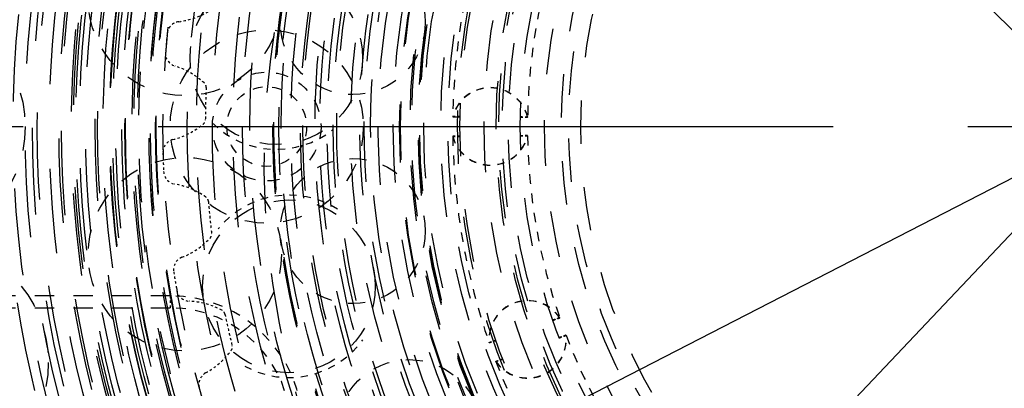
# Model space of a CAD drawing. Header units: millimetres. Extents: x 14186 to 17588, y 1400 to 3805.
# Tile 225 of 256: x 16631 to 16671, y 2709 to 2725. Entities that reach past the tile are written whole.
import ezdxf

# ---------------------------------------------------------------- set-up
doc = ezdxf.new("R2010")
doc.units = ezdxf.units.MM
doc.linetypes.add('CENTER', pattern=[2, 1.25, -0.25, 0.25, -0.25])
doc.linetypes.add('HIDDEN', pattern=[0.2, 0.1, -0.1])
for name, color, linetype in [('DEFAULT_2', 8, 'HIDDEN'), ('INTF_RED_1_1', 7, 'Continuous'), ('INTFCLR_183613', 7, 'Continuous'), ('INTFCLR_193615', 7, 'Continuous'), ('INTFCLR_385494', 7, 'Continuous'), ('INTFCLR_64894', 7, 'Continuous'), ('INTFCLR_83947', 7, 'Continuous')]:
    doc.layers.add(name, color=color, linetype=linetype)
doc.layers.add('dim', color=82, linetype='Continuous', lineweight=9)
doc.styles.get("Standard").update_dxf_attribs({"font": 'arial.ttf'})
doc.dimstyles.new('ISO-25', dxfattribs={"dimtxt": 2.5, "dimasz": 2.5, "dimexe": 1.25, "dimexo": 0.625, "dimtad": 1, "dimtxsty": 'Standard', "dimcen": 2.5, "dimadec": 0, "dimazin": 0, "dimtfac": 1, "dimtmove": 0, "dimatfit": 3, "dimfxl": 1, "dimarcsym": 0})

# ---------------------------------------------------------------- blocks, each defined once
blk = doc.blocks.new('*D23')
at = {"layer": 'Defpoints', "color": 0, "transparency": 16777216}
for p in [(16478.346, 2911.549), (16873.329, 2528.811)]:
    blk.add_point(p, dxfattribs=at)
at = {"layer": 'dim', "color": 0, "linetype": 'Continuous', "lineweight": -2, "transparency": 16777216}
for p, q in [((16461.111, 2928.25), (16443.875, 2944.952)), ((16478.346, 2911.549), (16873.329, 2528.811)), ((16975.404, 2429.9), (16890.565, 2512.109))]:
    blk.add_line(p, q, dxfattribs=at)
at = {"layer": 'dim', "color": 0, "transparency": 16777216}
for points in [[(16463.894, 2931.123), (16458.327, 2925.378), (16478.346, 2911.549)], [(16893.348, 2514.982), (16887.781, 2509.237), (16873.329, 2528.811)]]:
    blk.add_solid(points, dxfattribs=at)
at = {"layer": 'dim', "color": 0, "transparency": 16777216, "insert": (16956.442, 2477.968), "char_height": 30, "attachment_point": 5, "rotation": 315.902}
blk.add_mtext('360%%D', dxfattribs=at)
blk = doc.blocks.new('*D27')
at = {"layer": 'Defpoints', "color": 0, "transparency": 16777216}
for p in [(17053.851, 3119.687), (16297.825, 2320.672)]:
    blk.add_point(p, dxfattribs=at)
at = {"layer": 'dim', "color": 0, "linetype": 'Continuous', "lineweight": -2, "transparency": 16777216}
for p, q in [((17253.469, 3330.657), (17070.346, 3137.12)), ((16297.825, 2320.672), (17053.851, 3119.687)), ((16281.33, 2303.239), (16264.835, 2285.806))]:
    blk.add_line(p, q, dxfattribs=at)
at = {"layer": 'dim', "color": 0, "transparency": 16777216}
for points in [[(17067.44, 3139.87), (17073.251, 3134.371), (17053.851, 3119.687)], [(16278.424, 2305.989), (16284.235, 2300.49), (16297.825, 2320.672)]]:
    blk.add_solid(points, dxfattribs=at)
at = {"layer": 'dim', "color": 0, "transparency": 16777216, "insert": (17191.287, 3297.171), "char_height": 30, "attachment_point": 5, "rotation": 46.5835}
blk.add_mtext('∅1100', dxfattribs=at)
blk = doc.blocks.new('*D28')
at = {"layer": 'Defpoints', "color": 0, "transparency": 16777216}
for p in [(17217.995, 2998.669), (16133.681, 2441.691)]:
    blk.add_point(p, dxfattribs=at)
at = {"layer": 'dim', "color": 0, "linetype": 'Continuous', "lineweight": -2, "transparency": 16777216}
for p, q in [((17380.14, 3081.958), (17239.343, 3009.635)), ((16133.681, 2441.691), (17217.995, 2998.669)), ((16112.333, 2430.725), (16090.984, 2419.759))]:
    blk.add_line(p, q, dxfattribs=at)
at = {"layer": 'dim', "color": 0, "transparency": 16777216}
for points in [[(17237.515, 3013.193), (17241.17, 3006.077), (17217.995, 2998.669)], [(16110.505, 2434.283), (16114.16, 2427.167), (16133.681, 2441.691)]]:
    blk.add_solid(points, dxfattribs=at)
at = {"layer": 'dim', "color": 0, "transparency": 16777216, "insert": (17310.293, 3070.985), "char_height": 30, "attachment_point": 5, "rotation": 27.1882}
blk.add_mtext('∅1219', dxfattribs=at)

msp = doc.modelspace()

# ---------------------------------------------------------------- linework, layer by layer
for centre, radius in [((16675.838, 2720.18), 609.5), ((16675.838, 2720.18), 550), ((16400.838, 2720.18), 275), ((16675.838, 2720.18), 275)]:
    msp.add_circle(centre, radius)
at = {"color": 7, "linetype": 'Continuous'}
for radius in [76.5, 75.5, 74.5]:
    msp.add_arc((16675.838, 2720.18), radius, 90, 270, dxfattribs=at)
at = {"layer": 'DEFAULT_2', "color": 8, "linetype": 'HIDDEN', "ltscale": 0.2}
for p, q in [((16648.841, 2720.597), (16648.541, 2720.599)), ((16648.541, 2720.589), (16648.841, 2720.586)), ((16651.341, 2720.567), (16651.641, 2720.565))]:
    msp.add_line(p, q, dxfattribs=at)
at = {"layer": 'DEFAULT_2', "color": 1, "linetype": 'CENTER', "ltscale": 22.352}
msp.add_line((16591.638, 2720.18), (16760.038, 2720.18), dxfattribs=at)
at = {"layer": 'DEFAULT_2', "color": 8, "linetype": 'HIDDEN', "ltscale": 8}
for p, q in [((16636.837, 2713.184), (16616.837, 2713.186)), ((16616.837, 2712.686), (16636.837, 2712.684))]:
    msp.add_line(p, q, dxfattribs=at)
at = {"layer": 'DEFAULT_2', "color": 8, "linetype": 'HIDDEN', "ltscale": 0.4}
msp.add_line((16636.837, 2713.184), (16636.837, 2712.684), dxfattribs=at)
at = {"layer": 'DEFAULT_2', "color": 8, "linetype": 'HIDDEN', "ltscale": 0.05}
msp.add_lwpolyline([(16648.541, 2720.589), (16648.543, 2720.589), (16648.548, 2720.588), (16648.558, 2720.588), (16648.571, 2720.589), (16648.589, 2720.588), (16648.611, 2720.588)], dxfattribs=at)
at = {"layer": 'DEFAULT_2', "color": 8, "linetype": 'HIDDEN', "ltscale": 0.1}
msp.add_lwpolyline([(16648.638, 2720.588), (16648.669, 2720.588), (16648.705, 2720.587), (16648.745, 2720.586), (16648.79, 2720.586), (16648.841, 2720.586)], dxfattribs=at)
at = {"layer": 'DEFAULT_2', "color": 8, "linetype": 'HIDDEN', "ltscale": 57}
msp.add_circle((16675.838, 2720.18), 71, dxfattribs=at)
at = {"layer": 'DEFAULT_2', "color": 8, "linetype": 'HIDDEN', "ltscale": 56}
msp.add_circle((16675.838, 2720.18), 70.5, dxfattribs=at)
at = {"layer": 'DEFAULT_2', "color": 8, "linetype": 'HIDDEN', "ltscale": 53}
msp.add_circle((16675.838, 2720.18), 66.5, dxfattribs=at)
at = {"layer": 'DEFAULT_2', "color": 8, "linetype": 'HIDDEN', "ltscale": 52}
msp.add_circle((16675.838, 2720.18), 65.5, dxfattribs=at)
at = {"layer": 'DEFAULT_2', "color": 8, "linetype": 'HIDDEN', "ltscale": 49}
for radius in [61.5, 61.2, 61]:
    msp.add_circle((16675.838, 2720.18), radius, dxfattribs=at)
at = {"layer": 'DEFAULT_2', "color": 8, "linetype": 'HIDDEN', "ltscale": 48}
for radius in [60.7, 60]:
    msp.add_circle((16675.838, 2720.18), radius, dxfattribs=at)
at = {"layer": 'DEFAULT_2', "color": 8, "linetype": 'HIDDEN', "ltscale": 47}
for radius in [59.5, 59, 58.8, 58.5]:
    msp.add_circle((16675.838, 2720.18), radius, dxfattribs=at)
at = {"layer": 'DEFAULT_2', "color": 8, "linetype": 'HIDDEN', "ltscale": 46}
for radius in [58, 57.5]:
    msp.add_circle((16675.838, 2720.18), radius, dxfattribs=at)
at = {"layer": 'DEFAULT_2', "color": 8, "linetype": 'HIDDEN', "ltscale": 45}
for radius in [57, 56.8, 56.7, 56.5, 56.029]:
    msp.add_circle((16675.838, 2720.18), radius, dxfattribs=at)
at = {"layer": 'DEFAULT_2', "color": 8, "linetype": 'HIDDEN', "ltscale": 44}
for radius in [55.529, 55, 54.6, 54.54]:
    msp.add_circle((16675.838, 2720.18), radius, dxfattribs=at)
at = {"layer": 'DEFAULT_2', "color": 8, "linetype": 'HIDDEN', "ltscale": 43}
msp.add_circle((16675.838, 2720.18), 54, dxfattribs=at)
at = {"layer": 'DEFAULT_2', "color": 8, "linetype": 'HIDDEN', "ltscale": 42}
for radius in [53, 52.059]:
    msp.add_circle((16675.838, 2720.18), radius, dxfattribs=at)
at = {"layer": 'DEFAULT_2', "color": 8, "linetype": 'HIDDEN', "ltscale": 41}
msp.add_circle((16675.838, 2720.18), 51.059, dxfattribs=at)
at = {"layer": 'DEFAULT_2', "color": 8, "linetype": 'HIDDEN', "ltscale": 37}
msp.add_circle((16675.838, 2720.18), 45.9, dxfattribs=at)
at = {"layer": 'DEFAULT_2', "color": 8, "linetype": 'HIDDEN', "ltscale": 36}
for radius in [45.5, 45, 44.7, 44.5]:
    msp.add_circle((16675.838, 2720.18), radius, dxfattribs=at)
at = {"layer": 'DEFAULT_2', "color": 8, "linetype": 'HIDDEN', "ltscale": 35}
for radius in [44, 43.6, 43.5]:
    msp.add_circle((16675.838, 2720.18), radius, dxfattribs=at)
at = {"layer": 'DEFAULT_2', "color": 8, "linetype": 'HIDDEN', "ltscale": 34}
for radius in [43, 42.75, 42.5, 42]:
    msp.add_circle((16675.838, 2720.18), radius, dxfattribs=at)
at = {"layer": 'DEFAULT_2', "color": 8, "linetype": 'HIDDEN', "ltscale": 33}
for radius in [41.775, 41.5, 41.482, 41.378, 41.25, 41, 40.869, 40.85]:
    msp.add_circle((16675.838, 2720.18), radius, dxfattribs=at)
at = {"layer": 'DEFAULT_2', "color": 8, "linetype": 'HIDDEN', "ltscale": 32}
for radius in [40.575, 40.5, 40.358, 39.878, 39.875, 39.578]:
    msp.add_circle((16675.838, 2720.18), radius, dxfattribs=at)
at = {"layer": 'DEFAULT_2', "color": 8, "linetype": 'HIDDEN', "ltscale": 31}
msp.add_circle((16675.838, 2720.18), 38.286, dxfattribs=at)
at = {"layer": 'DEFAULT_2', "color": 8, "linetype": 'HIDDEN', "ltscale": 30}
for radius in [37.91, 37.25]:
    msp.add_circle((16675.838, 2720.18), radius, dxfattribs=at)
at = {"layer": 'DEFAULT_2', "color": 8, "linetype": 'HIDDEN', "ltscale": 29}
msp.add_circle((16675.838, 2720.18), 36, dxfattribs=at)
at = {"layer": 'DEFAULT_2', "color": 8, "linetype": 'HIDDEN', "ltscale": 28}
for radius in [35.7, 34.729]:
    msp.add_circle((16675.838, 2720.18), radius, dxfattribs=at)
at = {"layer": 'DEFAULT_2', "color": 8, "linetype": 'HIDDEN', "ltscale": 27}
msp.add_circle((16675.838, 2720.18), 34, dxfattribs=at)
at = {"layer": 'DEFAULT_2', "color": 8, "linetype": 'HIDDEN', "ltscale": 26}
msp.add_circle((16675.838, 2720.18), 32.25, dxfattribs=at)
at = {"layer": 'DEFAULT_2', "color": 8, "linetype": 'HIDDEN', "ltscale": 25}
for radius in [31.52, 31.142]:
    msp.add_circle((16675.838, 2720.18), radius, dxfattribs=at)
at = {"layer": 'DEFAULT_2', "color": 8, "linetype": 'HIDDEN', "ltscale": 24}
for radius in [29.764, 29.5, 29.464]:
    msp.add_circle((16675.838, 2720.18), radius, dxfattribs=at)
at = {"layer": 'DEFAULT_2', "color": 8, "linetype": 'HIDDEN', "ltscale": 23}
for radius in [29, 28.729, 28.7]:
    msp.add_circle((16675.838, 2720.18), radius, dxfattribs=at)
at = {"layer": 'DEFAULT_2', "color": 8, "linetype": 'HIDDEN', "ltscale": 22}
for radius in [27.8, 27.5, 27]:
    msp.add_circle((16675.838, 2720.18), radius, dxfattribs=at)
at = {"layer": 'DEFAULT_2', "color": 8, "linetype": 'HIDDEN', "ltscale": 20}
for radius in [25.5, 25, 24.5]:
    msp.add_circle((16675.838, 2720.18), radius, dxfattribs=at)
at = {"layer": 'DEFAULT_2', "color": 8, "linetype": 'HIDDEN', "ltscale": 19}
msp.add_circle((16675.838, 2720.18), 23.5, dxfattribs=at)
at = {"layer": 'DEFAULT_2', "color": 8, "linetype": 'HIDDEN', "ltscale": 18}
for radius in [22.8, 22.5, 22]:
    msp.add_circle((16675.838, 2720.18), radius, dxfattribs=at)
at = {"layer": 'DEFAULT_2', "color": 8, "linetype": 'HIDDEN', "ltscale": 8}
for centre in [(16637.449, 2725.456), (16640.838, 2720.18), (16637.449, 2714.903)]:
    msp.add_circle(centre, 4, dxfattribs=at)
at = {"layer": 'DEFAULT_2', "color": 8, "linetype": 'HIDDEN', "ltscale": 7}
for centre in [(16644.404, 2724.5), (16644.404, 2715.859), (16646.735, 2707.539)]:
    msp.add_circle(centre, 3, dxfattribs=at)
at = {"layer": 'DEFAULT_2', "color": 8, "linetype": 'HIDDEN', "ltscale": 10}
for centre in [(16625.838, 2720.18), (16626.798, 2710.425)]:
    msp.add_circle(centre, 5, dxfattribs=at)
at = {"layer": 'DEFAULT_2', "color": 8, "linetype": 'HIDDEN', "ltscale": 5}
msp.add_circle((16640.838, 2720.18), 2.25, dxfattribs=at)
at = {"layer": 'DEFAULT_2', "color": 8, "linetype": 'HIDDEN', "ltscale": 4}
msp.add_circle((16640.838, 2720.18), 1.65, dxfattribs=at)
at = {"layer": 'DEFAULT_2', "color": 8, "linetype": 'HIDDEN', "ltscale": 9}
msp.add_circle((16641.759, 2713.572), 3.572, dxfattribs=at)
at = {"layer": 'DEFAULT_2', "color": 8, "linetype": 'HIDDEN', "ltscale": 36}
for radius, start, end in [(73.5, 68.14652, 291.85345), (72.5, 68.14659, 291.85352)]:
    msp.add_arc((16675.838, 2720.18), radius, start, end, dxfattribs=at)
at = {"layer": 'DEFAULT_2', "color": 8, "linetype": 'HIDDEN', "ltscale": 18}
for radius in [40.31, 39.31]:
    msp.add_arc((16675.838, 2720.18), radius, 79.5528, 280.4472, dxfattribs=at)
at = {"layer": 'DEFAULT_2', "color": 8, "linetype": 'HIDDEN', "ltscale": 25}
msp.add_arc((16675.725, 2718.654), 35, 105.6174, 65.9352, dxfattribs=at)
at = {"layer": 'DEFAULT_2', "color": 8, "linetype": 'HIDDEN', "ltscale": 24}
msp.add_arc((16675.838, 2720.18), 30.4, 89.5485, 82.0041, dxfattribs=at)
at = {"layer": 'DEFAULT_2', "color": 8, "linetype": 'HIDDEN', "ltscale": 4}
for centre, radius, start, end in [((16675.838, 2720.18), 27.3, 160.8352, 179.1424), ((16675.838, 2720.18), 24.2, 160.8906, 179.0891), ((16675.838, 2720.18), 27.3, 180.8352, 199.1404), ((16675.838, 2720.18), 24.2, 180.8928, 199.087), ((16636.837, 2707.684), 5.5, 359.9945, 89.9945), ((16636.837, 2707.684), 5, 359.9945, 89.9945), ((16675.838, 2720.18), 24.2, 200.8906, 219.087), ((16675.838, 2720.18), 27.3, 200.8372, 219.1404)]:
    msp.add_arc(centre, radius, start, end, dxfattribs=at)
at = {"layer": 'DEFAULT_2', "color": 8, "linetype": 'HIDDEN', "ltscale": 3}
for centre, radius, start, end in [((16650.088, 2720.19), 1.6, 13.9556, 165.181), ((16650.088, 2720.18), 1.6, 13.9131, 165.2034), ((16641.239, 2723.011), 3.772, 225.338, 308.5099), ((16650.088, 2720.19), 1.6, 194.84, 346.0002), ((16650.088, 2720.18), 1.6, 194.8628, 346.0226), ((16641.759, 2713.572), 3.772, 57.7858, 140.9577), ((16651.637, 2711.382), 1.6, 33.8907, 185.1471), ((16651.641, 2711.373), 1.6, 33.9131, 185.1697), ((16651.637, 2711.382), 1.6, 214.8084, 6.0645), ((16651.641, 2711.373), 1.6, 214.8306, 6.0869), ((16641.759, 2713.572), 3.772, 240.9902, 324.1621)]:
    msp.add_arc(centre, radius, start, end, dxfattribs=at)
at = {"layer": 'DEFAULT_2', "color": 8, "linetype": 'HIDDEN', "ltscale": 0.2}
for points, knots in [([(16648.541, 2720.599), (16648.541, 2720.6), (16648.543, 2720.599), (16648.546, 2720.6), (16648.553, 2720.6), (16648.565, 2720.6), (16648.588, 2720.6), (16648.621, 2720.6), (16648.664, 2720.599), (16648.715, 2720.598), (16648.775, 2720.597), (16648.818, 2720.597), (16648.841, 2720.597)], [0, 0, 0, 0, 0.004069, 0.016232, 0.036436, 0.064631, 0.144835, 0.25642, 0.39872, 0.570978, 0.771923, 1, 1, 1, 1]), ([(16648.841, 2720.586), (16648.798, 2720.587), (16648.724, 2720.587), (16648.63, 2720.589), (16648.573, 2720.59), (16648.547, 2720.589), (16648.541, 2720.589)], [0, 0, 0, 0, 0.428951, 0.742747, 0.93459, 1, 1, 1, 1]), ([(16651.641, 2720.576), (16651.647, 2720.576), (16651.591, 2720.573), (16651.563, 2720.575), (16651.453, 2720.575), (16651.384, 2720.576), (16651.341, 2720.577)], [0, 0, 0, 0, 0.064698, 0.25651, 0.571025, 1, 1, 1, 1]), ([(16651.64, 2720.576), (16651.634, 2720.576), (16651.609, 2720.573), (16651.552, 2720.575), (16651.458, 2720.575), (16651.384, 2720.576), (16651.341, 2720.577)], [0, 0, 0, 0, 0.063748, 0.255202, 0.570357, 1, 1, 1, 1]), ([(16651.341, 2720.567), (16651.384, 2720.567), (16651.458, 2720.566), (16651.551, 2720.566), (16651.609, 2720.567), (16651.634, 2720.565), (16651.641, 2720.565)], [0, 0, 0, 0, 0.429049, 0.742763, 0.934546, 1, 1, 1, 1]), ([(16648.541, 2719.78), (16648.542, 2719.781), (16648.549, 2719.783), (16648.563, 2719.782), (16648.587, 2719.782), (16648.621, 2719.782), (16648.663, 2719.783), (16648.738, 2719.783), (16648.798, 2719.784), (16648.841, 2719.784)], [0, 0, 0, 0, 0.015758, 0.064014, 0.144336, 0.255986, 0.398377, 0.570567, 1, 1, 1, 1]), ([(16648.841, 2719.784), (16648.798, 2719.784), (16648.723, 2719.783), (16648.63, 2719.781), (16648.573, 2719.782), (16648.547, 2719.78), (16648.541, 2719.78)], [0, 0, 0, 0, 0.42952, 0.743935, 0.935983, 1, 1, 1, 1]), ([(16648.541, 2719.769), (16648.547, 2719.77), (16648.587, 2719.771), (16648.687, 2719.771), (16648.781, 2719.773), (16648.841, 2719.774)], [0, 0, 0, 0, 0.064493, 0.398695, 1, 1, 1, 1]), ([(16648.841, 2719.774), (16648.798, 2719.773), (16648.723, 2719.772), (16648.63, 2719.772), (16648.573, 2719.772), (16648.547, 2719.77), (16648.541, 2719.769)], [0, 0, 0, 0, 0.42904, 0.743585, 0.935344, 1, 1, 1, 1]), ([(16651.64, 2719.803), (16651.642, 2719.803), (16651.634, 2719.805), (16651.63, 2719.805), (16651.615, 2719.804), (16651.594, 2719.804), (16651.561, 2719.804), (16651.518, 2719.804), (16651.444, 2719.803), (16651.384, 2719.803), (16651.341, 2719.802)], [0, 0, 0, 0, 0.015739, 0.035671, 0.064033, 0.144341, 0.255989, 0.398375, 0.570563, 1, 1, 1, 1]), ([(16651.341, 2719.793), (16651.384, 2719.793), (16651.458, 2719.794), (16651.544, 2719.794), (16651.594, 2719.795), (16651.618, 2719.794), (16651.633, 2719.796), (16651.639, 2719.794), (16651.64, 2719.793)], [0, 0, 0, 0, 0.429449, 0.74403, 0.855682, 0.935988, 0.984259, 1, 1, 1, 1]), ([(16651.341, 2719.793), (16651.384, 2719.793), (16651.458, 2719.793), (16651.552, 2719.795), (16651.609, 2719.796), (16651.634, 2719.794), (16651.641, 2719.793)], [0, 0, 0, 0, 0.428948, 0.743434, 0.935251, 1, 1, 1, 1]), ([(16652.683, 2712.174), (16652.723, 2712.189), (16652.78, 2712.209), (16652.85, 2712.233), (16652.891, 2712.248), (16652.92, 2712.259), (16652.947, 2712.268), (16652.953, 2712.272), (16652.966, 2712.275), (16652.965, 2712.275)], [0, 0, 0, 0, 0.429524, 0.601962, 0.744258, 0.855712, 0.935726, 0.983896, 1, 1, 1, 1]), ([(16652.965, 2712.275), (16652.963, 2712.275), (16652.957, 2712.272), (16652.943, 2712.269), (16652.921, 2712.26), (16652.889, 2712.249), (16652.849, 2712.234), (16652.78, 2712.209), (16652.723, 2712.189), (16652.683, 2712.174)], [0, 0, 0, 0, 0.016264, 0.06478, 0.145094, 0.256635, 0.398772, 0.570765, 1, 1, 1, 1]), ([(16652.968, 2712.266), (16652.944, 2712.258), (16652.85, 2712.225), (16652.756, 2712.19), (16652.686, 2712.165)], [0, 0, 0, 0, 0.256629, 1, 1, 1, 1]), ([(16652.686, 2712.165), (16652.756, 2712.19), (16652.85, 2712.223), (16652.944, 2712.257), (16652.968, 2712.266)], [0, 0, 0, 0, 0.744259, 1, 1, 1, 1]), ([(16652.947, 2711.447), (16652.969, 2711.455), (16653.009, 2711.47), (16653.065, 2711.491), (16653.113, 2711.509), (16653.153, 2711.524), (16653.184, 2711.535), (16653.208, 2711.544), (16653.22, 2711.547), (16653.227, 2711.552), (16653.228, 2711.55)], [0, 0, 0, 0, 0.228457, 0.429416, 0.601621, 0.744001, 0.855673, 0.93594, 0.984296, 1, 1, 1, 1]), ([(16653.228, 2711.55), (16653.229, 2711.55), (16653.227, 2711.551), (16653.226, 2711.55), (16653.222, 2711.549), (16653.217, 2711.547), (16653.209, 2711.544), (16653.199, 2711.541), (16653.181, 2711.534), (16653.153, 2711.523), (16653.113, 2711.509), (16653.044, 2711.483), (16652.987, 2711.462), (16652.947, 2711.447)], [0, 0, 0, 0, 0.004342, 0.009323, 0.016475, 0.036609, 0.064784, 0.100923, 0.144982, 0.256563, 0.398832, 0.570905, 1, 1, 1, 1]), ([(16652.951, 2711.438), (16652.972, 2711.446), (16653.012, 2711.461), (16653.068, 2711.482), (16653.117, 2711.5), (16653.157, 2711.515), (16653.188, 2711.526), (16653.211, 2711.536), (16653.223, 2711.538), (16653.231, 2711.543), (16653.232, 2711.542)], [0, 0, 0, 0, 0.228457, 0.429416, 0.60162, 0.744001, 0.855673, 0.93594, 0.984296, 1, 1, 1, 1]), ([(16653.232, 2711.542), (16653.231, 2711.542), (16653.23, 2711.542), (16653.224, 2711.539), (16653.21, 2711.535), (16653.188, 2711.526), (16653.141, 2711.509), (16653.06, 2711.479), (16652.991, 2711.453), (16652.951, 2711.438)], [0, 0, 0, 0, 0.004342, 0.01646, 0.064771, 0.144969, 0.256553, 0.570901, 1, 1, 1, 1]), ([(16650.326, 2711.338), (16650.286, 2711.324), (16650.229, 2711.304), (16650.159, 2711.279), (16650.119, 2711.265), (16650.087, 2711.253), (16650.068, 2711.246), (16650.054, 2711.242), (16650.051, 2711.239), (16650.042, 2711.239), (16650.044, 2711.239)], [0, 0, 0, 0, 0.429455, 0.601654, 0.744046, 0.855707, 0.936004, 0.964284, 0.984317, 1, 1, 1, 1]), ([(16650.044, 2711.239), (16650.045, 2711.239), (16650.051, 2711.242), (16650.065, 2711.245), (16650.088, 2711.253), (16650.119, 2711.264), (16650.159, 2711.279), (16650.229, 2711.304), (16650.286, 2711.324), (16650.326, 2711.338)], [0, 0, 0, 0, 0.016107, 0.064221, 0.14406, 0.255455, 0.398015, 0.570531, 1, 1, 1, 1]), ([(16650.33, 2711.328), (16650.26, 2711.303), (16650.166, 2711.269), (16650.071, 2711.237), (16650.047, 2711.229)], [0, 0, 0, 0, 0.74365, 1, 1, 1, 1]), ([(16650.323, 2710.469), (16650.322, 2710.469), (16650.336, 2710.472), (16650.342, 2710.476), (16650.369, 2710.485), (16650.398, 2710.497), (16650.438, 2710.512), (16650.508, 2710.538), (16650.564, 2710.559), (16650.604, 2710.574)], [0, 0, 0, 0, 0.016252, 0.064728, 0.145014, 0.256594, 0.398802, 0.570928, 1, 1, 1, 1]), ([(16650.323, 2710.469), (16650.325, 2710.469), (16650.331, 2710.473), (16650.344, 2710.477), (16650.367, 2710.486), (16650.398, 2710.498), (16650.438, 2710.513), (16650.507, 2710.539), (16650.564, 2710.559), (16650.604, 2710.574)], [0, 0, 0, 0, 0.016186, 0.064537, 0.144743, 0.256355, 0.398672, 0.570929, 1, 1, 1, 1]), ([(16650.327, 2710.459), (16650.333, 2710.461), (16650.427, 2710.495), (16650.52, 2710.532), (16650.608, 2710.565)], [0, 0, 0, 0, 0.064706, 1, 1, 1, 1]), ([(16650.608, 2710.565), (16650.538, 2710.539), (16650.444, 2710.504), (16650.351, 2710.468), (16650.327, 2710.459)], [0, 0, 0, 0, 0.744279, 1, 1, 1, 1])]:
    msp.add_open_spline(points, degree=3, knots=knots, dxfattribs=at)
at = {"layer": 'INTF_RED_1_1', "color": 8, "linetype": 'HIDDEN', "ltscale": 35}
msp.add_circle((16675.838, 2720.18), 43.5, dxfattribs=at)
at = {"layer": 'INTF_RED_1_1', "color": 8, "linetype": 'HIDDEN', "ltscale": 34}
msp.add_circle((16675.838, 2720.18), 43.086, dxfattribs=at)
at = {"layer": 'INTF_RED_1_1', "color": 8, "linetype": 'HIDDEN', "ltscale": 32}
for radius in [39.81, 39.599]:
    msp.add_circle((16675.838, 2720.18), radius, dxfattribs=at)
at = {"layer": 'INTF_RED_1_1', "color": 8, "linetype": 'HIDDEN', "ltscale": 28}
msp.add_circle((16675.838, 2720.18), 34.5, dxfattribs=at)
at = {"layer": 'INTF_RED_1_1', "color": 8, "linetype": 'HIDDEN', "ltscale": 27}
for radius in [34, 33.5]:
    msp.add_circle((16675.838, 2720.18), radius, dxfattribs=at)
at = {"layer": 'INTF_RED_1_1', "color": 8, "linetype": 'HIDDEN', "ltscale": 26}
for radius in [33, 32.5]:
    msp.add_circle((16675.838, 2720.18), radius, dxfattribs=at)
at = {"layer": 'INTF_RED_1_1', "color": 8, "linetype": 'HIDDEN', "ltscale": 21}
msp.add_circle((16675.838, 2720.18), 26, dxfattribs=at)
at = {"layer": 'INTF_RED_1_1', "color": 8, "linetype": 'HIDDEN', "ltscale": 20}
msp.add_circle((16675.838, 2720.18), 25.5, dxfattribs=at)
at = {"layer": 'INTF_RED_1_1', "color": 8, "linetype": 'HIDDEN'}
for centre, start, end in [((16636.778, 2727.767), 277.3, 302.0514), ((16636.053, 2719.562), 47.8456, 72.597), ((16636.135, 2722.811), 284.5, 309.2514), ((16636.444, 2714.581), 55.0517, 79.8243), ((16636.118, 2717.815), 291.7, 316.4514), ((16637.456, 2709.688), 62.2456, 86.997), ((16636.728, 2712.855), 298.9, 323.6514)]:
    msp.add_arc(centre, 3.275, start, end, dxfattribs=at)
at = {"layer": 'INTF_RED_1_1', "color": 8, "linetype": 'HIDDEN', "ltscale": 0.5}
for centre, start, end in [((16637.264, 2723.973), 97.3, 174.3843), ((16637.197, 2723.212), 175.5127, 252.5971), ((16637.093, 2719.108), 104.5, 181.5843), ((16637.121, 2718.345), 182.7127, 259.6347), ((16637.532, 2714.261), 111.7, 188.7843), ((16637.656, 2713.507), 189.9127, 266.9971), ((16638.576, 2709.506), 118.9, 195.9818)]:
    msp.add_arc(centre, 0.55, start, end, dxfattribs=at)
at = {"layer": 'INTF_RED_1_1', "color": 8, "linetype": 'HIDDEN', "ltscale": 0.6}
for start, end in [(174.3843, 175.5127), (181.5843, 182.7127), (188.7843, 189.9127)]:
    msp.add_arc((16675.838, 2720.18), 39.31, start, end, dxfattribs=at)
at = {"layer": 'INTF_RED_1_1', "color": 8, "linetype": 'HIDDEN', "ltscale": 0.2}
for centre, start, end in [((16638.083, 2721.805), 357.5354, 47.8456), ((16638.049, 2720.469), 309.2514, 359.6811), ((16638.177, 2717.06), 4.7354, 55.1255), ((16638.311, 2715.73), 316.4514, 6.7618), ((16638.865, 2712.365), 11.9353, 62.2456), ((16639.164, 2711.062), 323.6514, 13.9618)]:
    msp.add_arc(centre, 0.25, start, end, dxfattribs=at)
at = {"layer": 'INTF_RED_1_1', "color": 8, "linetype": 'HIDDEN', "ltscale": 0.9}
for start, end in [(177.5353, 179.561), (184.7353, 186.7618), (191.9353, 193.9618)]:
    msp.add_arc((16675.838, 2720.18), 37.54, start, end, dxfattribs=at)
at = {"layer": 'INTFCLR_183613', "color": 8, "linetype": 'HIDDEN', "ltscale": 59}
msp.add_circle((16675.838, 2720.18), 73.5, dxfattribs=at)
at = {"layer": 'INTFCLR_183613', "color": 8, "linetype": 'HIDDEN', "ltscale": 58}
msp.add_circle((16675.838, 2720.18), 73.1, dxfattribs=at)
at = {"layer": 'INTFCLR_183613', "color": 8, "linetype": 'HIDDEN', "ltscale": 57}
for radius in [71.4, 71]:
    msp.add_circle((16675.838, 2720.18), radius, dxfattribs=at)
at = {"layer": 'INTFCLR_183613', "color": 8, "linetype": 'HIDDEN', "ltscale": 49}
msp.add_circle((16675.838, 2720.18), 61.5, dxfattribs=at)
at = {"layer": 'INTFCLR_183613', "color": 8, "linetype": 'HIDDEN', "ltscale": 47}
msp.add_circle((16675.838, 2720.18), 58.8, dxfattribs=at)
at = {"layer": 'INTFCLR_183613', "color": 8, "linetype": 'HIDDEN', "ltscale": 42}
for radius in [53, 52.6]:
    msp.add_circle((16675.838, 2720.18), radius, dxfattribs=at)
at = {"layer": 'INTFCLR_183613', "color": 8, "linetype": 'HIDDEN', "ltscale": 36}
for radius in [45.5, 45]:
    msp.add_circle((16675.838, 2720.18), radius, dxfattribs=at)
at = {"layer": 'INTFCLR_183613', "color": 8, "linetype": 'HIDDEN', "ltscale": 34}
for radius in [42.9, 42.5]:
    msp.add_circle((16675.838, 2720.18), radius, dxfattribs=at)
at = {"layer": 'INTFCLR_193615', "color": 8, "linetype": 'HIDDEN', "ltscale": 46}
for radius in [57.5, 57.1]:
    msp.add_circle((16675.838, 2720.18), radius, dxfattribs=at)
at = {"layer": 'INTFCLR_193615', "color": 8, "linetype": 'HIDDEN', "ltscale": 44}
for radius in [55.4, 55]:
    msp.add_circle((16675.838, 2720.18), radius, dxfattribs=at)
at = {"layer": 'INTFCLR_193615', "color": 8, "linetype": 'HIDDEN', "ltscale": 35}
msp.add_circle((16675.838, 2720.18), 44, dxfattribs=at)
at = {"layer": 'INTFCLR_193615', "color": 8, "linetype": 'HIDDEN', "ltscale": 34}
for radius in [42.5, 42.1]:
    msp.add_circle((16675.838, 2720.18), radius, dxfattribs=at)
at = {"layer": 'INTFCLR_193615', "color": 8, "linetype": 'HIDDEN', "ltscale": 29}
for radius in [36.4, 36]:
    msp.add_circle((16675.838, 2720.18), radius, dxfattribs=at)
at = {"layer": 'INTFCLR_193615', "color": 8, "linetype": 'HIDDEN', "ltscale": 27}
for radius in [34.4, 34]:
    msp.add_circle((16675.838, 2720.18), radius, dxfattribs=at)
at = {"layer": 'INTFCLR_385494', "color": 8, "linetype": 'HIDDEN', "ltscale": 9}
msp.add_circle((16641.239, 2723.011), 3.572, dxfattribs=at)
at = {"layer": 'INTFCLR_64894', "color": 8, "linetype": 'HIDDEN', "ltscale": 29}
msp.add_circle((16675.838, 2720.18), 36, dxfattribs=at)
at = {"layer": 'INTFCLR_64894', "color": 8, "linetype": 'HIDDEN', "ltscale": 28}
msp.add_circle((16675.838, 2720.18), 34.75, dxfattribs=at)
at = {"layer": 'INTFCLR_64894', "color": 8, "linetype": 'HIDDEN', "ltscale": 26}
for radius in [32.8, 32.5]:
    msp.add_circle((16675.838, 2720.18), radius, dxfattribs=at)
at = {"layer": 'INTFCLR_83947', "color": 8, "linetype": 'HIDDEN', "ltscale": 28}
msp.add_circle((16675.838, 2720.18), 34.7, dxfattribs=at)
at = {"layer": 'INTFCLR_83947', "color": 8, "linetype": 'HIDDEN', "ltscale": 27}
for radius in [34, 33.6]:
    msp.add_circle((16675.838, 2720.18), radius, dxfattribs=at)
at = {"layer": 'INTFCLR_83947', "color": 8, "linetype": 'HIDDEN', "ltscale": 26}
for radius in [32.5, 32.1]:
    msp.add_circle((16675.838, 2720.18), radius, dxfattribs=at)
at = {"layer": 'INTFCLR_83947', "color": 8, "linetype": 'HIDDEN', "ltscale": 25}
msp.add_circle((16675.838, 2720.18), 30.965, dxfattribs=at)
at = {"layer": 'INTFCLR_83947', "color": 8, "linetype": 'HIDDEN', "ltscale": 24}
for radius in [30.7, 29.465]:
    msp.add_circle((16675.838, 2720.18), radius, dxfattribs=at)
at = {"layer": 'INTFCLR_83947', "color": 8, "linetype": 'HIDDEN', "ltscale": 23}
for radius in [29.065, 28.665, 28.5]:
    msp.add_circle((16675.838, 2720.18), radius, dxfattribs=at)
at = {"layer": 'INTFCLR_83947', "color": 8, "linetype": 'HIDDEN', "ltscale": 22}
for radius in [27.5, 27.1]:
    msp.add_circle((16675.838, 2720.18), radius, dxfattribs=at)
at = {"layer": 'INTFCLR_83947', "color": 8, "linetype": 'HIDDEN', "ltscale": 20}
for radius in [25.4, 25.25, 25]:
    msp.add_circle((16675.838, 2720.18), radius, dxfattribs=at)

# ---------------------------------------------------------------- dimensions: what is measured, and where the dimension line sits
at = {"layer": 'dim'}
dim = msp.add_diameter_dim_2p(p1=(16297.825, 2320.672), p2=(17053.851, 3119.687), dimstyle='ISO-25', override={"dimtxt": 30, "dimasz": 24, "dimexe": 5.997, "dimexo": 5.997, "dimgap": 5.997, "dimdsep": 46, "dimarcsym": 1}, dxfattribs=at)
dim.commit()
dim.dimension.update_dxf_attribs({"geometry": '*D27', "text_midpoint": (17207.379, 3281.945), "dimtype": 131})
dim = msp.add_diameter_dim_2p(p1=(16133.681, 2441.691), p2=(17217.995, 2998.669), dimstyle='ISO-25', override={"dimtxt": 30, "dimasz": 24, "dimexe": 5.997, "dimexo": 5.997, "dimgap": 5.997, "dimdsep": 46, "dimarcsym": 1}, dxfattribs=at)
dim.commit()
dim.dimension.update_dxf_attribs({"geometry": '*D28', "text_midpoint": (17310.293, 3070.985)})
dim = msp.add_diameter_dim_2p(p1=(16478.346, 2911.549), p2=(16873.329, 2528.811), text='360%%D', dimstyle='ISO-25', override={"dimtxt": 30, "dimasz": 24, "dimexe": 5.997, "dimexo": 5.997, "dimgap": 5.997, "dimdsep": 46, "dimarcsym": 1}, dxfattribs=at)
dim.commit()
dim.dimension.update_dxf_attribs({"geometry": '*D23', "text_midpoint": (16956.442, 2477.968)})

doc.saveas('drawing.dxf')
